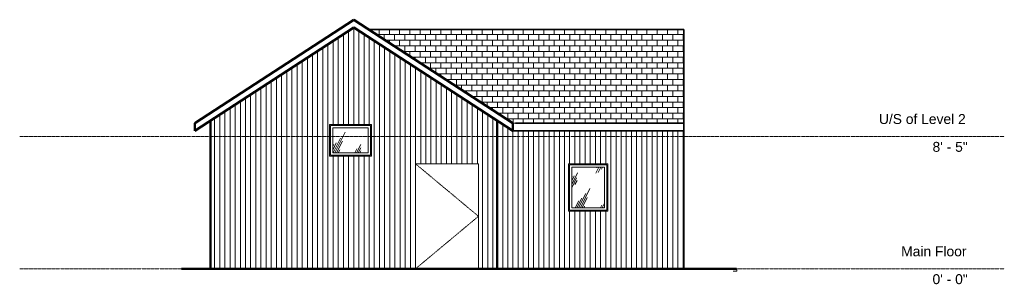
# Model space of a CAD drawing. Header units: inches. Extents: x -1842 to -1089, y -12 to 190.
import ezdxf

# ---------------------------------------------------------------- set-up
doc = ezdxf.new("R2010")
doc.units = ezdxf.units.IN
doc.header["$MEASUREMENT"] = 0
doc.linetypes.add('Center 1_4_', pattern=[0.53125, 0.25, -0.09375, 0.09375, -0.09375])
doc.linetypes.add('Dash', pattern=[0.23622, 0.11811, -0.11811])
for name, color, linetype, lineweight in [('A-DETL', 90, 'Continuous', 9), ('A-DOOR', 31, 'Continuous', 9), ('A-FLOR', 192, 'Continuous', 9), ('A-FLOR-LEVL', 51, 'Continuous', 9), ('A-GLAZ', 151, 'Continuous', 9), ('A-ROOF', 132, 'Continuous', 9), ('A-ROOF-PATT', 132, 'Continuous', 9), ('A-WALL', 90, 'Continuous', 9), ('A-WALL-PATT', 111, 'Continuous', 9)]:
    doc.layers.add(name, color=color, linetype=linetype, lineweight=lineweight)
doc.styles.add('Arial', font='arial.ttf', dxfattribs={"height": 7.559055})
pattern_1 = [(90, (-1692.591, 0), (-3.937, 2e-16), [])]
pattern_2 = [(63.435, (-1497.837, 47.244), (-13.91, 41.73), [17.28, -10.368, 17.28, -10.368, -21.98]), (63.435, (-1497.837, 47.244), (-13.91, 41.73), [-55.296, 0.253, -21.727]), (63.435, (-1497.837, 47.244), (-13.91, 41.73), [0.253, -55.043, 6.912, -15.068]), (63.435, (-1498.7, 48.108), (-13.91, 41.73), [13.824, -17.28, 10.368, -10.368, -25.436]), (63.435, (-1498.7, 48.108), (-13.91, 41.73), [-51.84, 0.253, -25.183]), (63.435, (-1498.7, 48.108), (-13.91, 41.73), [0.253, -51.587, 12.096, -13.34]), (63.435, (-1498.7, 50.7), (-13.91, 41.73), [10.368, -20.736, 6.912, -10.368, -28.892]), (63.435, (-1498.7, 50.7), (-13.91, 41.73), [-48.384, 0.253, -28.639]), (63.435, (-1498.7, 50.7), (-13.91, 41.73), [0.253, -48.131, 15.552, -13.34]), (63.435, (-1496.11, 48.108), (-13.91, 41.73), [10.368, -20.736, 8.64, -37.532]), (63.435, (-1493.517, 50.7), (-13.91, 41.73), [5.184, -25.92, 3.456, -42.716]), (63.435, (-1497.837, 55.02), (-13.91, 41.73), [3.456, -25.92, 3.456, -13.824, -30.62]), (63.435, (-1497.837, 55.02), (-13.91, 41.73), [-46.656, 0.253, -30.367]), (63.435, (-1497.837, 55.02), (-13.91, 41.73), [0.253, -46.403, 8.64, -21.98]), (63.435, (-1482.285, 52.428), (-13.91, 41.7304), [17.28, -25.92, 20.736, -13.686]), (63.435, (-1482.285, 49.836), (-13.91, 41.7304), [24.192, -17.28, 25.92, -10.23]), (63.435, (-1480.557, 50.7), (-13.91, 41.7304), [27.648, -13.824, 20.736, -15.068]), (63.435, (-1477.965, 53.292), (-13.91, 41.7304), [17.28, -24.192, 13.824, -21.98]), (63.435, (-1480.557, 58.476), (-13.91, 41.7304), [8.64, -34.56, 10.368, -23.708]), (63.435, (-1475.373, 55.884), (-13.91, 41.7304), [6.912, -34.56, 6.912, -28.892])]

# ---------------------------------------------------------------- blocks, each defined once
blk = doc.blocks.new('Planitar-Fixed - Default 1-4292213-Right-Barn 2')
at = {"layer": 'A-GLAZ'}
h = blk.add_hatch(dxfattribs=at)
h.set_pattern_fill('FP_3', color=256, style=0, pattern_type=2)
h.set_pattern_definition(pattern_2)
h.paths.add_polyline_path([(-1586.09, 88.48), (-1575.26, 88.48), (-1575.26, 107.52), (-1602.3, 107.52), (-1602.3, 88.48)], flags=0)
for p, q in [((-1572.78, 110), (-1604.78, 110)), ((-1604.78, 110), (-1604.78, 86)), ((-1604.03, 86.75), (-1604.03, 109.25)), ((-1604.03, 109.25), (-1573.53, 109.25)), ((-1602.3, 88.48), (-1602.3, 107.52)), ((-1602.3, 107.52), (-1575.26, 107.52)), ((-1575.26, 107.52), (-1575.26, 88.48)), ((-1573.53, 109.25), (-1573.53, 86.75)), ((-1572.78, 86), (-1572.78, 110)), ((-1604.78, 86), (-1572.78, 86)), ((-1573.53, 86.75), (-1604.03, 86.75)), ((-1575.26, 88.48), (-1602.3, 88.48))]:
    blk.add_line(p, q, dxfattribs=at)
blk = doc.blocks.new('Planitar-Fixed - Default 1-4290571-Right-Barn 2')
at = {"layer": 'A-GLAZ'}
h = blk.add_hatch(dxfattribs=at)
h.set_pattern_fill('FP_3', color=256, style=0, pattern_type=2)
h.set_pattern_definition(pattern_2)
h.paths.add_polyline_path([(-1394.66, 46.48), (-1394.66, 77.52), (-1419.7, 77.52), (-1419.7, 46.48)], flags=0)
for p, q in [((-1392.18, 80), (-1422.18, 80)), ((-1422.18, 80), (-1422.18, 44)), ((-1421.43, 44.75), (-1421.43, 79.25)), ((-1421.43, 79.25), (-1392.93, 79.25)), ((-1419.7, 46.48), (-1419.7, 77.52)), ((-1419.7, 77.52), (-1394.66, 77.52)), ((-1394.66, 77.52), (-1394.66, 46.48)), ((-1392.93, 79.25), (-1392.93, 44.75)), ((-1392.18, 44), (-1392.18, 80)), ((-1394.66, 46.48), (-1419.7, 46.48)), ((-1422.18, 44), (-1392.18, 44)), ((-1392.93, 44.75), (-1421.43, 44.75))]:
    blk.add_line(p, q, dxfattribs=at)
blk = doc.blocks.new('Planitar - Single Door_Flush Panel - 4_-0_ x 6_-8_-4187546-Right-Barn 2')
at = {"layer": 'A-DOOR', "linetype": 'Dash'}
for p, q in [((-1538.97, 80), (-1490.97, 40)), ((-1490.97, 40), (-1538.97, 0))]:
    blk.add_line(p, q, dxfattribs=at)
at = {"layer": 'A-DOOR'}
for p, q in [((-1490.97, 80), (-1538.97, 80)), ((-1538.97, 80), (-1538.97, 0)), ((-1490.97, 0), (-1490.97, 80))]:
    blk.add_line(p, q, dxfattribs=at)

msp = doc.modelspace()

# ---------------------------------------------------------------- hatches: boundary and pattern name
at = {"layer": 'A-ROOF-PATT'}
h = msp.add_hatch(dxfattribs=at)
h.set_pattern_fill('FP_4', color=256, style=0, pattern_type=2)
h.set_pattern_definition([(0, (0, 607.489), (0, 4.288), []), (90, (0, 607.489), (-3.937, 4.288), [4.288, -4.288])])
h.paths.add_polyline_path([(-1464.59, 111.17), (-1334.09, 111.17), (-1334.09, 182.52), (-1574.47, 182.52), (-1467.41, 113)], flags=0)
at = {"layer": 'A-WALL-PATT'}
h = msp.add_hatch(dxfattribs=at)
h.set_pattern_fill('FP_1', color=256, style=0, pattern_type=2)
h.set_pattern_definition(pattern_1)
h.paths.add_polyline_path([(-1689.59, 0), (-1538.97, 0), (-1538.97, 80), (-1490.97, 80), (-1490.97, 0), (-1476.59, 0), (-1476.59, 113), (-1586.09, 184.11), (-1689.59, 116.9)], flags=0)
h.paths.add_polyline_path([(-1604.78, 86), (-1604.78, 110), (-1572.78, 110), (-1572.78, 86)], flags=0)
h = msp.add_hatch(dxfattribs=at)
h.set_pattern_fill('FP_1', color=256, style=0, pattern_type=2)
h.set_pattern_definition(pattern_1)
h.paths.add_polyline_path([(-1695.59, 0), (-1689.59, 0), (-1689.59, 116.9), (-1695.59, 113)], flags=0)
h = msp.add_hatch(dxfattribs=at)
h.set_pattern_fill('FP_2', color=256, style=0, pattern_type=2)
h.set_pattern_definition([(90, (-1480.341, 0), (-3.937, 2e-16), [])])
h.paths.add_polyline_path([(-1476.59, 0), (-1334.09, 0), (-1334.09, 105.21), (-1464.59, 105.21), (-1476.59, 113), (-1476.59, 80)], flags=0)
h.paths.add_polyline_path([(-1422.18, 44), (-1422.18, 80), (-1392.18, 80), (-1392.18, 44)], flags=0)

# ---------------------------------------------------------------- linework, layer by layer
at = {"layer": 'A-DETL', "lineweight": 50}
for p, q in [((-1586.09, 190.07), (-1707.59, 111.17)), ((-1464.59, 111.17), (-1586.09, 190.07)), ((-1707.59, 105.21), (-1586.09, 184.11)), ((-1586.09, 184.11), (-1464.59, 105.21)), ((-1695.59, 113), (-1695.59, 0)), ((-1476.59, 113), (-1476.59, 0)), ((-1707.59, 111.17), (-1707.59, 105.21)), ((-1464.59, 105.21), (-1464.59, 111.17)), ((-1293.84, 0), (-1717.84, 0))]:
    msp.add_line(p, q, dxfattribs=at)
at = {"layer": 'A-DETL', "lineweight": 35}
for p, q in [((-1334.09, 182.52), (-1574.47, 182.52)), ((-1334.09, 111.17), (-1334.09, 182.52)), ((-1462.59, 111.17), (-1334.09, 111.17)), ((-1334.09, 105.21), (-1334.09, 111.17)), ((-1334.09, 105.21), (-1464.59, 105.21))]:
    msp.add_line(p, q, dxfattribs=at)
at = {"layer": 'A-DETL', "lineweight": 25}
msp.add_line((-1334.09, 105.21), (-1334.09, 0), dxfattribs=at)
at = {"layer": 'A-FLOR'}
for p, q in [((-1296.34, 0), (-1293.59, 0)), ((-1293.59, 0), (-1293.59, -2)), ((-1293.59, -2), (-1296.34, -2))]:
    msp.add_line(p, q, dxfattribs=at)
at = {"layer": 'A-FLOR-LEVL', "linetype": 'Center 1_4_'}
for p, q in [((-1841.51, 101), (-1089.16, 101)), ((-1841.51, 0), (-1089.16, 0))]:
    msp.add_line(p, q, dxfattribs=at)
at = {"layer": 'A-ROOF'}
for p, q in [((-1707.59, 111.17), (-1586.09, 190.07)), ((-1586.09, 190.07), (-1464.59, 111.17)), ((-1586.09, 184.11), (-1707.59, 105.21)), ((-1464.59, 105.21), (-1586.09, 184.11)), ((-1574.47, 182.52), (-1334.09, 182.52)), ((-1334.09, 105.21), (-1334.09, 182.52)), ((-1707.59, 105.21), (-1707.59, 111.17)), ((-1464.59, 111.17), (-1464.59, 105.21)), ((-1464.59, 111.17), (-1334.09, 111.17)), ((-1334.09, 105.21), (-1464.59, 105.21))]:
    msp.add_line(p, q, dxfattribs=at)
at = {"layer": 'A-WALL'}
for p, q in [((-1695.59, 0), (-1695.59, 113)), ((-1476.59, 0), (-1476.59, 113)), ((-1604.78, 86), (-1604.78, 110)), ((-1604.78, 110), (-1572.78, 110)), ((-1572.78, 110), (-1572.78, 86)), ((-1334.09, 0), (-1334.09, 105.21)), ((-1572.78, 86), (-1604.78, 86)), ((-1538.97, 0), (-1538.97, 80)), ((-1538.97, 80), (-1490.97, 80)), ((-1490.97, 80), (-1490.97, 0)), ((-1422.18, 44), (-1422.18, 80)), ((-1422.18, 80), (-1392.18, 80)), ((-1392.18, 80), (-1392.18, 44)), ((-1392.18, 44), (-1422.18, 44))]:
    msp.add_line(p, q, dxfattribs=at)

# ---------------------------------------------------------------- block references
at = {"layer": 'A-DOOR'}
msp.add_blockref('Planitar - Single Door_Flush Panel - 4_-0_ x 6_-8_-4187546-Right-Barn 2', (0, 0), dxfattribs=at)
at = {"layer": 'A-GLAZ'}
for name in ['Planitar-Fixed - Default 1-4292213-Right-Barn 2', 'Planitar-Fixed - Default 1-4290571-Right-Barn 2']:
    msp.add_blockref(name, (0, 0), dxfattribs=at)

# ---------------------------------------------------------------- texts
at = {"layer": 'A-FLOR-LEVL', "attachment_point": 1, "style": 'Arial'}
for s, insert, char_height, width in [('U/S of Level 2', (-1184.95, 118.03), 7.5591, 80.598), ('8\' - 5"', (-1144, 96.79), 7.559, 32.724), ('Main Floor', (-1167.94, 17.03), 7.559, 59.994), ('0\' - 0"', (-1144, -4.21), 7.559, 32.724)]:
    msp.add_mtext(s, dxfattribs=dict(at, insert=insert, char_height=char_height, width=width))

doc.saveas('drawing.dxf')
